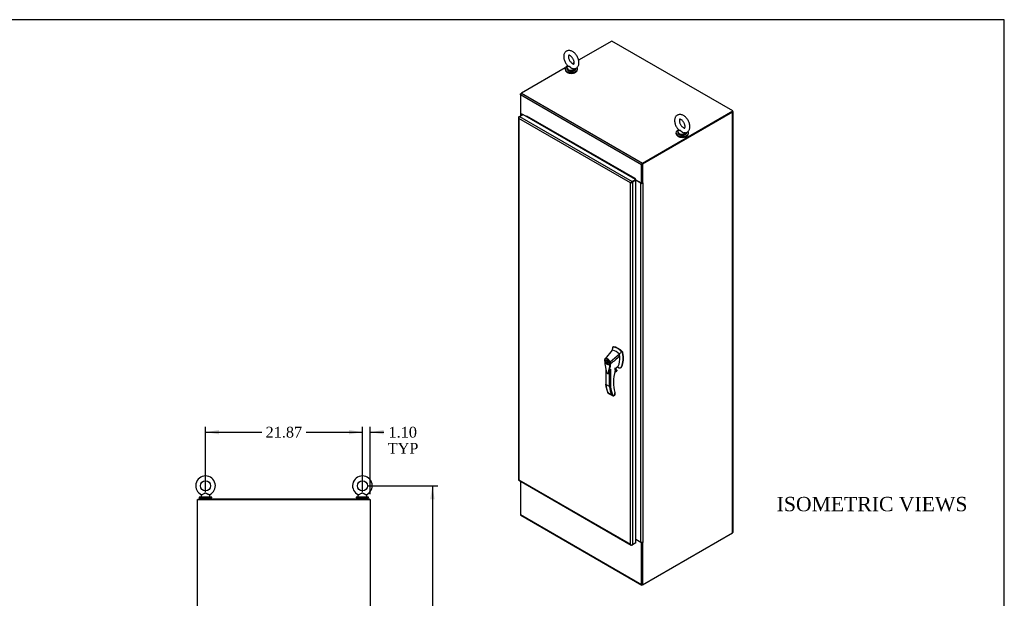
# Model space of a CAD drawing. Header units: inches. Extents: x 1 to 299, y -2 to 199.
# Tile 8 of 8: x 162 to 299, y 118 to 199. Entities that reach past the tile are written whole.
import ezdxf
from ezdxf.enums import TextEntityAlignment as Align
from ezdxf.lldxf.tags import DXFTag

# ---------------------------------------------------------------- set-up
doc = ezdxf.new("R2010")
doc.units = ezdxf.units.IN
doc.header["$MEASUREMENT"] = 0
for name, color, linetype in [('COM71106-2', 7, 'Continuous'), ('COM71107-1', 7, 'Continuous'), ('COM71108-1', 7, 'Continuous'), ('COM71112-3', 7, 'Continuous'), ('Default', 7, 'Continuous'), ('HAN13066', 7, 'Continuous'), ('SCS00680', 7, 'Continuous'), ('STD21878', 7, 'Continuous'), ('WAF25362', 7, 'Continuous'), ('WAM254785', 7, 'Continuous')]:
    doc.layers.add(name, color=color, linetype=linetype)
doc.styles.add('SEACAD_Times_New_Roman', font='times.ttf')
tags = doc.linetypes.add('HIDDEN2', pattern=[0.1875, 0.125, -0.0625]).pattern_tags.tags
tags[6:7] = [DXFTag(74, 4), DXFTag(75, 0), DXFTag(340, '0'), DXFTag(46, 0.0), DXFTag(50, 0.0), DXFTag(44, 0.0), DXFTag(45, 0.0)]
tags[4:5] = [DXFTag(74, 4), DXFTag(75, 0), DXFTag(340, '0'), DXFTag(46, 0.0), DXFTag(50, 0.0), DXFTag(44, 0.0), DXFTag(45, 0.0)]
doc.dimstyles.new('HAMMOND_(STH-300_x_200)', dxfattribs={"dimtxt": 1.5, "dimasz": 1.875, "dimexe": 0.75, "dimexo": 0.75, "dimgap": 0.375, "dimtad": 0, "dimtih": 1, "dimtoh": 1, "dimzin": 0, "dimdsep": 46, "dimtxsty": 'SEACAD_Times_New_Roman', "dimblk1": '_SE_FILLED', "dimblk2": '_SE_FILLED', "dimsah": 1, "dimcen": 0.75, "dimadec": 0, "dimazin": 0, "dimtfac": 0.8, "dimtofl": 0, "dimtmove": 0, "dimatfit": 3, "dimfxl": 1, "dimtolj": 1, "dimtzin": 0, "dimarcsym": 0})

# ---------------------------------------------------------------- blocks, each defined once
blk = doc.blocks.new('SE1')
at = {"layer": 'COM71106-2', "color": 7, "linetype": 'Continuous'}
for p, q in [((231.95, 188.59), (232.09, 188.67)), ((231.95, 188.59), (231.99, 188.57)), ((231.95, 188.43), (231.95, 188.59)), ((231.96, 185.85), (231.96, 185.51)), ((232.02, 185.79), (232.02, 185.54)), ((232.24, 185.67), (232.02, 185.79)), ((261.47, 186.06), (248.9, 178.8)), ((261.53, 186.02), (248.96, 178.77)), ((261.53, 127.34), (261.53, 186.02)), ((261.59, 127.42), (261.59, 186.1)), ((248.9, 178.8), (248.9, 176.15)), ((248.96, 178.77), (248.9, 178.8)), ((248.96, 178.77), (248.96, 176.11)), ((248.76, 176.13), (248.06, 176.53)), ((248.06, 126.47), (248.06, 176.53)), ((248.76, 126.07), (248.76, 176.13)), ((248.9, 176.15), (248.96, 176.11)), ((249.07, 176.17), (248.96, 176.11)), ((249.03, 176.13), (249.07, 176.15)), ((249.03, 176.13), (249.03, 126.07)), ((249.04, 176.16), (249.07, 176.15)), ((248.06, 126.47), (248.76, 126.07)), ((248.96, 120.08), (261.53, 127.34)), ((248.9, 126.03), (248.9, 120.12)), ((248.91, 126.04), (248.96, 126)), ((249.07, 126.06), (248.96, 126)), ((248.96, 126), (248.96, 120.08)), ((249.03, 126.07), (249.07, 126.09)), ((249.04, 126.07), (249.07, 126.06)), ((248.96, 120.08), (248.9, 120.12))]:
    blk.add_line(p, q, dxfattribs=at)
for centre, major_axis, start_param, end_param in [((232.15, 185.87), (0.19, 0), 3.357369, 3.926991), ((261.4, 186.1), (-0.19, 0), 2.356194, 3.722578), ((247.99, 176.49), (0.095, 0), 0.785398, 0.81137), ((248.9, 176.2), (-0.19, 0), 0.785398, 2.356194), ((248.9, 176.2), (-0.095, 0), 1.538919, 1.602674), ((249.07, 176.16), (-0.0075, -0.013), 0.785398, 3.926991), ((247.99, 126.43), (-0.095, 0), 3.926991, 3.952963), ((261.4, 127.42), (-0.19, 0), 2.356194, 3.141593), ((248.9, 126.14), (0.19, 0), 3.926991, 5.497787), ((249.07, 126.07), (-0.0075, -0.013), 0.785398, 3.926991)]:
    blk.add_ellipse(centre, major_axis=major_axis, ratio=0.57735, start_param=start_param, end_param=end_param, dxfattribs=at)
at = {"layer": 'COM71107-1', "color": 7, "linetype": 'Continuous'}
for p, q in [((244.68, 195.94), (240.07, 193.27)), ((261.56, 186.19), (244.68, 195.94)), ((238.2, 192.2), (232.09, 188.67)), ((239.46, 192.92), (239.23, 192.79)), ((248.83, 178.69), (231.95, 188.43)), ((231.95, 188.43), (231.95, 185.86)), ((232.09, 188.67), (248.96, 178.92)), ((232.26, 185.68), (231.95, 185.86)), ((232.84, 185.5), (232.85, 185.51)), ((232.84, 185.5), (232.84, 185.4)), ((232.86, 185.47), (232.86, 185.49)), ((247.93, 176.77), (232.86, 185.47)), ((248.96, 178.92), (261.56, 186.19)), ((248.96, 178.84), (261.56, 186.11)), ((261.56, 186.11), (261.56, 186.19)), ((248.83, 176.11), (248.83, 178.69)), ((248.9, 176.15), (248.9, 178.73)), ((247.93, 176.79), (247.94, 176.8)), ((247.93, 176.77), (247.93, 176.79)), ((247.95, 176.78), (247.95, 176.68)), ((248.83, 176.11), (247.99, 176.6)), ((248.9, 176.15), (248.83, 176.11))]:
    blk.add_line(p, q, dxfattribs=at)
for centre, major_axis, start_param, end_param in [((232.09, 188.51), (0.095, 0.165), 0.785398, 2.356194), ((232.85, 185.5), (0.0075, -0.013), 0.785398, 3.926991), ((232.79, 185.43), (0.0475, 0.0823), 4.719832, 5.497787), ((248.96, 178.77), (-0.095, -0.165), 3.926991, 5.497787), ((247.86, 176.73), (-0.0475, -0.0823), 1.57824, 2.356194), ((247.94, 176.78), (0.0075, -0.013), 0.785398, 3.926991)]:
    blk.add_ellipse(centre, major_axis=major_axis, ratio=0.57735, start_param=start_param, end_param=end_param, dxfattribs=at)
at = {"layer": 'COM71108-1', "color": 7, "linetype": 'Continuous'}
for p, q in [((231.95, 134.56), (231.95, 129.91)), ((231.95, 129.91), (248.83, 120.16)), ((231.99, 129.82), (248.87, 120.07)), ((248.06, 126.45), (248.83, 126)), ((261.53, 127.34), (261.56, 127.36)), ((261.56, 127.36), (261.56, 127.36)), ((248.88, 126.04), (248.83, 126)), ((248.83, 120.16), (248.83, 126)), ((248.9, 120.2), (248.9, 126.03))]:
    blk.add_line(p, q, dxfattribs=at)
for centre, end_param in [((232.09, 129.98), 3.141593), ((248.96, 120.24), 3.926991)]:
    blk.add_ellipse(centre, major_axis=(0.095, 0.165), ratio=0.57735, start_param=2.356194, end_param=end_param, dxfattribs=at)
at = {"layer": 'COM71112-3', "color": 7, "linetype": 'Continuous'}
for p, q in [((231.73, 185.31), (231.7, 185.31)), ((231.75, 185.39), (231.82, 185.43)), ((231.82, 185.43), (232.3, 185.71)), ((231.82, 185.43), (247.51, 176.37)), ((247.99, 176.65), (232.3, 185.71)), ((231.7, 185.31), (231.7, 134.74)), ((247.3, 176.18), (231.75, 185.16)), ((231.75, 185.16), (231.75, 185.16)), ((231.75, 185.16), (231.75, 134.74)), ((231.75, 185.16), (231.75, 185.16)), ((231.75, 185.16), (231.75, 185.16)), ((231.75, 185.16), (231.75, 185.16)), ((231.75, 185.16), (231.75, 185.16)), ((247.3, 176.18), (247.44, 176.26)), ((247.3, 176.18), (247.3, 176.18)), ((247.3, 176.18), (247.3, 176.18)), ((247.3, 125.76), (247.3, 176.18)), ((247.3, 176.18), (247.3, 176.18)), ((247.3, 176.18), (247.3, 176.18)), ((247.44, 176.26), (247.33, 176.19)), ((247.44, 176.26), (247.41, 176.27)), ((247.51, 176.29), (247.44, 176.26)), ((247.44, 176.26), (247.51, 176.29)), ((247.44, 176.26), (247.44, 176.22)), ((247.51, 176.37), (247.99, 176.65)), ((247.51, 176.29), (247.99, 176.57)), ((247.99, 176.57), (247.51, 176.29)), ((247.51, 176.29), (247.51, 176.29)), ((247.51, 176.29), (247.51, 176.29)), ((247.51, 176.29), (247.51, 176.29)), ((247.51, 176.29), (247.51, 176.29)), ((248.06, 176.53), (247.57, 176.25)), ((247.57, 176.25), (247.57, 125.69)), ((247.99, 176.65), (247.99, 176.57)), ((248.06, 176.53), (247.99, 176.57)), ((248.06, 125.96), (248.06, 176.53)), ((231.72, 134.69), (247.41, 125.64)), ((231.75, 134.74), (231.75, 134.74)), ((231.75, 134.74), (247.3, 125.76)), ((231.75, 134.74), (231.75, 134.74)), ((231.75, 134.74), (231.75, 134.74)), ((231.75, 134.74), (231.75, 134.74)), ((247.3, 125.76), (247.3, 125.76)), ((247.3, 125.76), (247.3, 125.76)), ((247.3, 125.76), (247.3, 125.76)), ((247.3, 125.76), (247.3, 125.76)), ((247.3, 125.76), (247.3, 125.76)), ((247.43, 125.66), (247.41, 125.64)), ((247.57, 125.69), (247.51, 125.65)), ((248.06, 125.96), (247.57, 125.69))]:
    blk.add_line(p, q, dxfattribs=at)
for centre, radius, start, end in [((231.94, 185.31), 0.249, 179.8636, 218.9507), ((232.12, 185.3), 0.398, 175.5982, 201.1398), ((247.65, 175.9), 0.441, 122.3292, 141.2573), ((247.24, 176.61), 0.441, 278.7427, 297.6708), ((247.61, 126.01), 0.398, 218.8602, 244.4018), ((247.54, 125.85), 0.249, 201.0493, 240.1364)]:
    blk.add_arc(centre, radius, start, end, dxfattribs=at)
for centre, major_axis, start_param, end_param in [((231.89, 185.31), (-0.19, 0), 5.497787, 6.2628), ((231.82, 185.27), (0.095, 0.165), 0.785398, 1.550411), ((247.51, 176.22), (0.095, 0.165), 0.785398, 1.550411), ((247.44, 176.33), (0.19, 0), 4.732774, 5.497787), ((247.51, 125.8), (-0.095, -0.165), 0.020385, 0.785398), ((247.44, 125.76), (0.19, 0), 4.732774, 5.497787)]:
    blk.add_ellipse(centre, major_axis=major_axis, ratio=0.57735, start_param=start_param, end_param=end_param, dxfattribs=at)
for points in [[(231.7, 134.74), (231.7, 134.74), (231.7, 134.74), (231.72, 134.74), (231.73, 134.74), (231.75, 134.74)], [(231.73, 134.69), (231.72, 134.69), (231.72, 134.7), (231.73, 134.72), (231.74, 134.73), (231.75, 134.74)]]:
    blk.add_open_spline(points, degree=3, knots=[0, 0, 0, 0, 0.5, 0.5, 1, 1, 1, 1], dxfattribs=at)
at = {"layer": 'HAN13066', "color": 7, "linetype": 'Continuous'}
for p, q in [((244.75, 152.85), (243.75, 151.63)), ((244.8, 153.2), (244.75, 152.85)), ((244.81, 153.24), (244.8, 153.2)), ((244.89, 153.31), (244.83, 153.28)), ((244.87, 153.28), (244.92, 153.31)), ((246.14, 152.55), (246.01, 152.67)), ((246.14, 152.55), (246.2, 152.58)), ((246.19, 152.45), (246.25, 152.48)), ((243.75, 151.63), (243.72, 151.6)), ((244, 151.42), (243.91, 151.37)), ((244.1, 151.28), (244.03, 151.32)), ((244.03, 151.32), (244.03, 151.21)), ((244.03, 151.21), (244.1, 151.24)), ((244.12, 151.11), (244.03, 151.06)), ((244.12, 151.08), (244.03, 151.03)), ((244.03, 151.06), (244.03, 151.03)), ((244.03, 151.03), (244.1, 150.99)), ((244.1, 151.17), (244.1, 151.28)), ((244.1, 151.02), (244.13, 151.04)), ((244.1, 150.99), (244.1, 151.02)), ((244.12, 151.11), (244.12, 151.08)), ((244.12, 151.08), (244.14, 151.07)), ((245.75, 152.28), (244.48, 151.14)), ((243.84, 150.27), (243.84, 148.08)), ((243.86, 150.14), (243.86, 148.04)), ((244.21, 150.85), (244.3, 150.9)), ((244.38, 147.75), (244.38, 149.93)), ((244.51, 150.18), (244.51, 147.75)), ((244.53, 150.91), (244.53, 150.91)), ((245.09, 149.75), (245.39, 149.92)), ((245.09, 149.74), (245.36, 149.89)), ((245.42, 149.99), (245.1, 149.81)), ((245.12, 149.87), (245.4, 150.03)), ((245.15, 150.02), (245.15, 150.36)), ((245.15, 150.01), (245.27, 150.08)), ((245.17, 150.26), (245.54, 150.53)), ((245.17, 150.04), (245.17, 150.34)), ((245.27, 150.08), (245.27, 150.33)), ((245.28, 150.09), (245.28, 150.34)), ((245.4, 150.03), (245.28, 150.1)), ((245.92, 150.4), (245.98, 150.43)), ((246.03, 150.51), (246.08, 150.54)), ((244.38, 147.75), (243.86, 148.04)), ((244.13, 146.92), (244.64, 146.62)), ((245.14, 146.87), (245.11, 146.98)), ((244.16, 146.85), (244.78, 146.49)), ((244.84, 146.47), (245.13, 146.63)), ((244.91, 146.48), (245.13, 146.6)), ((245.13, 146.63), (245.13, 146.83)), ((245.16, 146.65), (245.16, 146.81))]:
    blk.add_line(p, q, dxfattribs=at)
for centre, radius, start, end in [((244.86, 153.23), 0.0478, 80.5716, 170.0937), ((243.29, 151.72), 2.99, 336.0649, 13.9955), ((245.99, 152.4), 0.21, 12.1242, 44.3115), ((244.01, 151.42), 0.337, 153.4541, 184.2061), ((244, 151.37), 0.32, 141.112, 182.475), ((244.01, 151.42), 0.337, 141.5522, 146.8582), ((244.4, 151.3), 0.181, 272.9811, 295.5392), ((243.74, 150.89), 0.708, 1.4293, 19.0682), ((243.78, 150.87), 0.755, 2.9815, 21.3214), ((239.56, 151.27), 4.98, 340.5654, 355.8254), ((244.5, 150.99), 0.0931, 241.1724, 292.5455), ((245.11, 150.04), 0.06, 346.4629, 0), ((245.29, 149.99), 0.119, 301.763, 322.5007), ((245.38, 150), 0.0385, 352.4842, 59.4722), ((244.16, 147.31), 3.42, 65.1777, 67.5781), ((248.27, 148.54), 4.46, 185.8774, 201.9248), ((244.44, 147.86), 0.133, 243.41, 300.7988), ((244.95, 146.81), 0.36, 210.4521, 251.4662), ((244.7, 146.53), 0.158, 335.6435, 336.4006), ((245.1, 146.65), 0.06, 300, 0)]:
    blk.add_arc(centre, radius, start, end, dxfattribs=at)
for centre, major_axis, ratio, start_param, end_param in [((245.25, 150.79), (-1.14, 1.98), 0.57735, -0.49151, -0.47064), ((247.36, 151.03), (-1.86, 3.22), 0.57735, 0.554197, 0.65425), ((245.25, 150.79), (-1.14, 1.98), 0.57735, -0.533193, -0.49151), ((245.25, 150.79), (-1.14, 1.98), 0.57735, 5.183029, 5.749992), ((245.5, 150.94), (-1.29, 2.24), 0.57735, 5.216072, 5.852948), ((244.96, 153.2), (0.062, -0.108), 0.57735, 2.711356, 3.141593), ((245.56, 150.97), (-1.29, 2.24), 0.57735, 5.142626, 5.852948), ((243.7, 153.21), (1.86, -3.22), 0.57735, 0.347274, 1.032882), ((246.16, 152.5), (0.063, -0.108), 0.57735, 1.032882, 2.001033), ((244.15, 151.16), (0.175, -0.303), 0.57735, 3.396895, 3.682808), ((244.06, 151.11), (0.05, -0.0866), 0.57735, 2.809011, 5.044971), ((244.15, 151.16), (0.05, -0.0866), 0.57735, 3.474174, 5.044971), ((244.06, 151.11), (-0.05, 0.0866), 0.57735, 2.809011, 5.044971), ((243.39, 153.03), (1.71, -2.96), 0.57735, 0.347274, 0.9125), ((243.39, 153.03), (1.71, -2.96), 0.57735, 0.961917, 1.005578), ((243.39, 153.03), (1.71, -2.96), 0.57735, 0.934083, 0.961917), ((243.39, 153.03), (1.71, -2.96), 0.57735, 0.9125, 0.934083), ((244.15, 151.16), (0.175, -0.303), 0.57735, 5.74197, 6.027883), ((249.51, 150.91), (-3.24, -5.61), 0.57735, 5.185461, 5.769059), ((245.11, 150.04), (-0.06, 0), 0.57735, 2.356194, 3.141593), ((245.11, 150.04), (-0.0583, 0.014), 0.372014, 2.470308, 3.141593), ((245.1, 150.15), (-0.101, -0.175), 0.57735, 1.252561, 2.851005), ((245.09, 150.16), (-0.094, -0.162), 0.57735, 1.387509, 2.781229), ((245.25, 150.09), (-0.03, 0), 0.57735, 2.356194, 3.141593), ((245.33, 149.97), (-0.063, -0.108), 0.57735, 1.492881, 2.113829), ((245.29, 150.9), (-0.225, 0.39), 0.57735, 3.221658, 3.488867), ((245.55, 151.05), (0.375, -0.65), 0.57735, -0.71714, -0.516378), ((245.55, 151.05), (-0.375, 0.65), 0.57735, 2.625215, 3.488867), ((245.6, 151.08), (-0.375, 0.65), 0.57735, 3.141593, 3.488867), ((249.05, 151.8), (-3.7, -6.41), 0.57735, -0.658671, -0.441314), ((249.57, 151.51), (-3.7, -6.41), 0.57735, -0.658671, -0.441314), ((249.63, 151.47), (-3.65, -6.33), 0.57735, 5.625294, 5.881649), ((249.51, 150.91), (-3.24, -5.61), 0.57735, -0.514126, -0.488515), ((245.09, 146.86), (-0.0573, -0.0179), 0.720992, 2.15675, 3.142549), ((245.07, 146.67), (-0.0897, 0.0201), 0.368973, 2.438769, 3.224167), ((245.07, 146.67), (-0.0623, 0.0676), 0.368973, 3.059018, 3.844416)]:
    blk.add_ellipse(centre, major_axis=major_axis, ratio=ratio, start_param=start_param, end_param=end_param, dxfattribs=at)
for major_axis in [(0.175, -0.303), (0.15, -0.26)]:
    blk.add_ellipse((244.06, 151.11), major_axis=major_axis, ratio=0.57735, dxfattribs=at)
for points in [[(244.76, 152.93), (244.75, 152.9), (244.75, 152.87), (244.74, 152.84)], [(246.01, 152.67), (245.93, 152.54), (245.84, 152.41), (245.75, 152.28)], [(245.79, 152), (245.37, 151.63), (244.95, 151.27), (244.53, 150.91)], [(244.26, 149.61), (244.26, 149.6), (244.25, 149.58), (244.24, 149.57)]]:
    blk.add_open_spline(points, degree=3, dxfattribs=at)
for points, knots in [([(243.67, 151.4), (243.67, 151.39), (243.67, 151.39), (243.66, 151.38), (243.66, 151.38), (243.66, 151.37), (243.66, 151.37), (243.66, 151.37), (243.66, 151.36), (243.67, 151.36), (243.67, 151.36), (243.67, 151.35), (243.68, 151.35), (243.68, 151.35)], [0, 0, 0, 0, 0.25, 0.25, 0.5, 0.5, 0.625, 0.625, 0.75, 0.75, 0.875, 0.875, 1, 1, 1, 1]), ([(243.68, 151.35), (243.7, 151.07), (243.74, 150.77), (243.82, 150.33), (243.85, 150.18), (243.9, 149.95), (243.92, 149.87), (243.95, 149.78), (243.95, 149.76), (243.96, 149.72), (243.97, 149.7), (244.01, 149.65), (244.04, 149.62), (244.08, 149.59), (244.09, 149.59), (244.11, 149.59)], [0, 0, 0, 0, 0.25, 0.25, 0.375, 0.375, 0.4375, 0.4375, 0.453125, 0.453125, 0.46875, 0.46875, 0.5, 0.5, 0.5136452, 0.5136452, 0.5136452, 0.5136452]), ([(243.75, 151.63), (243.74, 151.62), (243.74, 151.61), (243.74, 151.59), (243.74, 151.58), (243.75, 151.57)], [0, 0, 0, 0, 0.5, 0.5, 1, 1, 1, 1]), ([(243.75, 151.63), (243.77, 151.65), (243.79, 151.67), (243.85, 151.69), (243.88, 151.69), (243.95, 151.69), (243.99, 151.68), (244.06, 151.65), (244.09, 151.63), (244.17, 151.59), (244.2, 151.56), (244.27, 151.49), (244.3, 151.45), (244.37, 151.37), (244.39, 151.33), (244.44, 151.24), (244.46, 151.19), (244.48, 151.14)], [0, 0, 0, 0, 0.125, 0.125, 0.25, 0.25, 0.375, 0.375, 0.5, 0.5, 0.625, 0.625, 0.75, 0.75, 0.875, 0.875, 1, 1, 1, 1]), ([(244.41, 151.12), (244.4, 151.17), (244.38, 151.21), (244.35, 151.26), (244.34, 151.27), (244.33, 151.29), (244.33, 151.3), (244.31, 151.33), (244.29, 151.35), (244.27, 151.38), (244.25, 151.4), (244.23, 151.43), (244.22, 151.44), (244.21, 151.45), (244.2, 151.46), (244.16, 151.5), (244.13, 151.52), (244.06, 151.57), (244.03, 151.59), (243.99, 151.6), (243.98, 151.6), (243.96, 151.61), (243.96, 151.61), (243.93, 151.62), (243.92, 151.62), (243.89, 151.62), (243.87, 151.62), (243.84, 151.62), (243.83, 151.61), (243.79, 151.6), (243.77, 151.59), (243.75, 151.57)], [0, 0, 0, 0, 0.125, 0.125, 0.15625, 0.15625, 0.1875, 0.1875, 0.25, 0.25, 0.3125, 0.3125, 0.34375, 0.34375, 0.375, 0.375, 0.5, 0.5, 0.625, 0.625, 0.65625, 0.65625, 0.6875, 0.6875, 0.75, 0.75, 0.8125, 0.8125, 0.875, 0.875, 1, 1, 1, 1]), ([(244.11, 149.59), (244.12, 149.58), (244.14, 149.59), (244.16, 149.6), (244.17, 149.61), (244.18, 149.63), (244.19, 149.64), (244.21, 149.71), (244.23, 149.76), (244.28, 149.93), (244.31, 150.04), (244.39, 150.4), (244.43, 150.65), (244.45, 150.91)], [0.5136452, 0.5136452, 0.5136452, 0.5136452, 0.53125, 0.53125, 0.546875, 0.546875, 0.5625, 0.5625, 0.625, 0.625, 0.75, 0.75, 1, 1, 1, 1]), ([(244.12, 149.56), (244.14, 149.55), (244.17, 149.55), (244.21, 149.56), (244.23, 149.57), (244.24, 149.58)], [0, 0, 0, 0, 0.440686, 0.855072, 1, 1, 1, 1]), ([(243.86, 148.04), (243.86, 148.05), (243.86, 148.05), (243.85, 148.05), (243.85, 148.06), (243.84, 148.06), (243.84, 148.07), (243.84, 148.07), (243.84, 148.08), (243.84, 148.08)], [0, 0, 0, 0, 0.125, 0.125, 0.25, 0.25, 0.375, 0.375, 0.4994523, 0.4994523, 0.4994523, 0.4994523]), ([(244.13, 146.88), (244.13, 146.88), (244.13, 146.89), (244.13, 146.9), (244.13, 146.9), (244.13, 146.91), (244.13, 146.92), (244.13, 146.92)], [0.6136842, 0.6136842, 0.6136842, 0.6136842, 0.75, 0.75, 0.875, 0.875, 1, 1, 1, 1]), ([(244.84, 146.46), (244.86, 146.46), (244.87, 146.46), (244.89, 146.47), (244.89, 146.47), (244.9, 146.47), (244.91, 146.47), (244.91, 146.48)], [0, 0, 0, 0, 0.25, 0.25, 0.375, 0.375, 0.4533737, 0.4533737, 0.4533737, 0.4533737]), ([(245.16, 146.81), (245.16, 146.81), (245.16, 146.81), (245.15, 146.81), (245.15, 146.82), (245.14, 146.82), (245.14, 146.83), (245.13, 146.83)], [0.4406417, 0.4406417, 0.4406417, 0.4406417, 0.5, 0.5, 0.75, 0.75, 1, 1, 1, 1]), ([(245.16, 146.81), (245.16, 146.81), (245.16, 146.82), (245.15, 146.84), (245.15, 146.86), (245.14, 146.87)], [0, 0, 0, 0, 0.010769, 0.221303, 1, 1, 1, 1])]:
    blk.add_open_spline(points, degree=3, knots=knots, dxfattribs=at)
at = {"layer": 'SCS00680', "color": 7, "linetype": 'Continuous'}
for p, q in [((238.42, 192.2), (238.42, 192.11)), ((238.43, 192.26), (238.43, 192.21)), ((238.57, 192.46), (238.55, 192.44)), ((239.67, 192.11), (239.67, 192.14)), ((253.88, 183.28), (253.88, 183.18)), ((253.89, 183.33), (253.89, 183.28)), ((254.04, 183.53), (254.01, 183.51)), ((255.13, 183.18), (255.13, 183.22))]:
    blk.add_line(p, q, dxfattribs=at)
for centre, major_axis, start_param, end_param in [((239.05, 192.24), (0.611, 0), 3.013285, 5.958571), ((239.05, 192.2), (-0.625, 0), 6.28208, 6.283185), ((239.05, 192.2), (-0.625, 0), 0, 2.93761), ((239.05, 192.24), (0.611, 0), 2.514731, 3.013285), ((239.05, 192.11), (-0.625, 0), 6.256359, 6.283185), ((239.05, 192.11), (-0.625, 0), 0, 3.141593), ((254.51, 183.31), (0.611, 0), 3.013285, 5.958571), ((254.51, 183.28), (-0.625, 0), 6.28208, 6.283185), ((254.51, 183.28), (-0.625, 0), 0, 2.93761), ((254.51, 183.18), (-0.625, 0), 6.256359, 6.283185), ((254.51, 183.18), (-0.625, 0), 0, 3.141593), ((254.51, 183.31), (0.611, 0), 2.514731, 3.013285)]:
    blk.add_ellipse(centre, major_axis=major_axis, ratio=0.57735, start_param=start_param, end_param=end_param, dxfattribs=at)
for points, knots in [([(240.11, 192.93), (240.11, 192.98), (240.1, 193.08), (240.07, 193.28), (240.01, 193.5), (239.91, 193.72), (239.79, 193.93), (239.65, 194.12), (239.49, 194.29), (239.31, 194.43), (239.12, 194.54), (238.94, 194.61), (238.76, 194.64), (238.6, 194.63), (238.43, 194.58), (238.29, 194.5), (238.17, 194.38), (238.07, 194.24), (238.01, 194.07), (237.98, 193.88), (237.98, 193.68), (238.01, 193.46), (238.08, 193.24), (238.17, 193.01), (238.29, 192.81), (238.43, 192.61), (238.52, 192.51), (238.58, 192.46)], [0, 0, 0, 0, 0.023822, 0.06674, 0.10951, 0.152107, 0.194624, 0.237263, 0.280191, 0.323662, 0.367866, 0.408009, 0.446281, 0.482725, 0.518041, 0.55573, 0.59238, 0.628872, 0.666478, 0.70602, 0.74751, 0.79015, 0.832933, 0.875547, 0.918063, 0.96068, 1, 1, 1, 1]), ([(239.45, 192.93), (239.45, 192.91), (239.44, 192.86), (239.43, 192.79), (239.41, 192.75), (239.4, 192.75), (239.4, 192.74), (239.37, 192.74), (239.31, 192.75), (239.22, 192.79), (239.11, 192.86), (239.01, 192.96), (238.9, 193.09), (238.8, 193.23), (238.73, 193.39), (238.67, 193.55), (238.65, 193.69), (238.64, 193.81), (238.66, 193.9), (238.68, 193.95), (238.69, 193.97), (238.69, 193.97), (238.71, 193.97), (238.77, 193.96), (238.86, 193.93), (238.96, 193.86), (239.07, 193.77), (239.18, 193.64), (239.27, 193.5), (239.35, 193.34), (239.41, 193.19), (239.44, 193.04), (239.44, 192.97), (239.45, 192.93)], [0, 0, 0, 0, 0.01654, 0.047663, 0.079118, 0.112451, 0.153487, 0.185026, 0.214865, 0.246425, 0.277995, 0.31018, 0.343103, 0.376538, 0.410167, 0.443597, 0.476467, 0.508548, 0.539884, 0.571199, 0.603775, 0.641741, 0.680462, 0.710454, 0.742158, 0.773702, 0.805784, 0.838618, 0.872002, 0.905625, 0.939107, 0.972068, 1, 1, 1, 1]), ([(239.45, 192.09), (239.45, 192.08), (239.45, 192.08), (239.4, 192.05), (239.34, 192.04), (239.25, 192.05), (239.22, 192.06), (239.16, 192.08), (239.13, 192.1), (239.05, 192.15), (239, 192.19), (238.93, 192.26), (238.91, 192.28), (238.86, 192.32), (238.84, 192.34), (238.8, 192.37), (238.77, 192.38), (238.73, 192.39), (238.71, 192.4), (238.65, 192.4), (238.62, 192.4), (238.57, 192.42), (238.56, 192.43), (238.57, 192.45)], [0.5614785, 0.5614785, 0.5614785, 0.5614785, 0.5625, 0.5625, 0.625, 0.625, 0.65625, 0.65625, 0.6875, 0.6875, 0.75, 0.75, 0.78125, 0.78125, 0.8125, 0.8125, 0.84375, 0.84375, 0.875, 0.875, 0.9375, 0.9375, 1, 1, 1, 1]), ([(238.58, 192.46), (238.58, 192.45), (238.59, 192.45), (238.62, 192.44), (238.65, 192.43), (238.71, 192.42), (238.73, 192.42), (238.77, 192.4), (238.79, 192.39), (238.86, 192.35), (238.91, 192.31), (239, 192.23), (239.05, 192.18), (239.16, 192.12), (239.22, 192.09), (239.28, 192.08), (239.29, 192.08), (239.3, 192.08)], [0.040119, 0.040119, 0.040119, 0.040119, 0.0625, 0.0625, 0.125, 0.125, 0.15625, 0.15625, 0.1875, 0.1875, 0.25, 0.25, 0.3125, 0.3125, 0.375, 0.375, 0.3803675, 0.3803675, 0.3803675, 0.3803675]), ([(239.3, 192.09), (239.31, 192.08), (239.37, 192.07), (239.5, 192.08), (239.66, 192.13), (239.8, 192.21), (239.93, 192.33), (240.02, 192.48), (240.08, 192.64), (240.11, 192.8), (240.11, 192.89), (240.11, 192.93)], [0, 0, 0, 0, 0.026263, 0.152496, 0.274845, 0.405392, 0.53236, 0.65881, 0.789147, 0.926199, 1, 1, 1, 1]), ([(238.43, 192.12), (238.42, 192.1), (238.42, 192.05), (238.46, 191.96), (238.53, 191.88), (238.64, 191.81), (238.78, 191.75), (238.93, 191.72), (239.03, 191.72), (239.09, 191.72)], [0, 0, 0, 0, 0.081269, 0.227799, 0.375667, 0.530445, 0.689339, 0.848429, 1, 1, 1, 1]), ([(239.09, 191.72), (239.09, 191.72), (239.15, 191.72), (239.26, 191.74), (239.4, 191.78), (239.53, 191.85), (239.62, 191.94), (239.66, 192.03), (239.67, 192.08), (239.67, 192.11)], [0, 0, 0, 0, 0.008052, 0.185887, 0.364459, 0.544535, 0.726452, 0.886518, 1, 1, 1, 1]), ([(255.57, 184), (255.57, 184.05), (255.57, 184.15), (255.54, 184.35), (255.47, 184.57), (255.38, 184.79), (255.25, 185), (255.11, 185.19), (254.95, 185.36), (254.77, 185.5), (254.59, 185.61), (254.41, 185.68), (254.23, 185.71), (254.06, 185.7), (253.9, 185.65), (253.75, 185.57), (253.63, 185.45), (253.54, 185.31), (253.48, 185.14), (253.44, 184.96), (253.44, 184.75), (253.48, 184.53), (253.54, 184.31), (253.63, 184.09), (253.75, 183.88), (253.89, 183.68), (253.99, 183.58), (254.04, 183.53)], [0, 0, 0, 0, 0.023822, 0.06674, 0.10951, 0.152107, 0.194624, 0.237263, 0.280191, 0.323662, 0.367866, 0.408009, 0.446281, 0.482725, 0.518041, 0.55573, 0.59238, 0.628872, 0.666478, 0.70602, 0.74751, 0.79015, 0.832933, 0.875547, 0.918063, 0.96068, 1, 1, 1, 1]), ([(254.91, 184), (254.91, 183.98), (254.91, 183.93), (254.89, 183.86), (254.87, 183.83), (254.86, 183.82), (254.86, 183.82), (254.83, 183.81), (254.77, 183.82), (254.68, 183.86), (254.58, 183.93), (254.47, 184.03), (254.36, 184.16), (254.27, 184.3), (254.19, 184.46), (254.14, 184.62), (254.11, 184.76), (254.11, 184.88), (254.12, 184.97), (254.14, 185.02), (254.16, 185.04), (254.16, 185.04), (254.18, 185.04), (254.24, 185.04), (254.32, 185), (254.43, 184.94), (254.53, 184.84), (254.64, 184.72), (254.74, 184.57), (254.82, 184.42), (254.87, 184.26), (254.91, 184.11), (254.91, 184.04), (254.91, 184)], [0, 0, 0, 0, 0.01654, 0.047663, 0.079118, 0.112451, 0.153487, 0.185026, 0.214865, 0.246425, 0.277995, 0.31018, 0.343103, 0.376538, 0.410167, 0.443597, 0.476467, 0.508548, 0.539884, 0.571199, 0.603775, 0.641741, 0.680462, 0.710454, 0.742158, 0.773702, 0.805784, 0.838618, 0.872002, 0.905625, 0.939107, 0.972068, 1, 1, 1, 1]), ([(254.76, 183.16), (254.77, 183.16), (254.84, 183.14), (254.96, 183.16), (255.12, 183.2), (255.27, 183.29), (255.39, 183.4), (255.48, 183.55), (255.54, 183.71), (255.57, 183.87), (255.57, 183.97), (255.57, 184)], [0, 0, 0, 0, 0.026263, 0.152496, 0.274845, 0.405392, 0.53236, 0.65881, 0.789147, 0.926199, 1, 1, 1, 1]), ([(253.89, 183.19), (253.89, 183.17), (253.88, 183.12), (253.92, 183.03), (254, 182.95), (254.11, 182.88), (254.24, 182.82), (254.4, 182.79), (254.5, 182.79), (254.55, 182.79)], [0, 0, 0, 0, 0.081269, 0.227799, 0.375667, 0.530445, 0.689339, 0.848429, 1, 1, 1, 1]), ([(254.91, 183.16), (254.91, 183.16), (254.91, 183.16), (254.87, 183.13), (254.81, 183.11), (254.72, 183.12), (254.68, 183.13), (254.62, 183.15), (254.6, 183.17), (254.51, 183.22), (254.46, 183.26), (254.39, 183.33), (254.37, 183.35), (254.33, 183.39), (254.31, 183.42), (254.26, 183.45), (254.24, 183.46), (254.19, 183.47), (254.17, 183.47), (254.11, 183.47), (254.08, 183.47), (254.04, 183.49), (254.03, 183.5), (254.03, 183.52)], [0.5614785, 0.5614785, 0.5614785, 0.5614785, 0.5625, 0.5625, 0.625, 0.625, 0.65625, 0.65625, 0.6875, 0.6875, 0.75, 0.75, 0.78125, 0.78125, 0.8125, 0.8125, 0.84375, 0.84375, 0.875, 0.875, 0.9375, 0.9375, 1, 1, 1, 1]), ([(254.04, 183.53), (254.04, 183.52), (254.05, 183.52), (254.08, 183.51), (254.11, 183.5), (254.17, 183.49), (254.19, 183.49), (254.24, 183.48), (254.26, 183.47), (254.33, 183.42), (254.37, 183.38), (254.46, 183.3), (254.51, 183.26), (254.62, 183.19), (254.68, 183.17), (254.75, 183.16), (254.75, 183.16), (254.76, 183.15)], [0.040119, 0.040119, 0.040119, 0.040119, 0.0625, 0.0625, 0.125, 0.125, 0.15625, 0.15625, 0.1875, 0.1875, 0.25, 0.25, 0.3125, 0.3125, 0.375, 0.375, 0.3803675, 0.3803675, 0.3803675, 0.3803675]), ([(254.55, 182.79), (254.56, 182.79), (254.61, 182.79), (254.72, 182.81), (254.87, 182.86), (254.99, 182.92), (255.08, 183.01), (255.13, 183.1), (255.13, 183.15), (255.13, 183.18)], [0, 0, 0, 0, 0.008052, 0.185887, 0.364459, 0.544535, 0.726452, 0.886518, 1, 1, 1, 1])]:
    blk.add_open_spline(points, degree=3, knots=knots, dxfattribs=at)
at = {"layer": 'WAF25362', "color": 7, "linetype": 'Continuous'}
for p, q in [((238.17, 192.06), (238.17, 191.97)), ((239.92, 191.97), (239.92, 192.06)), ((253.63, 183.13), (253.63, 183.04)), ((255.38, 183.04), (255.38, 183.13))]:
    blk.add_line(p, q, dxfattribs=at)
for centre, major_axis, start_param, end_param in [((239.05, 192.06), (0.875, 0), 2.151992, 6.283185), ((239.05, 192.06), (0.875, 0), 0, 0.414236), ((239.05, 191.97), (0.875, 0), 3.141593, 6.283185), ((239.05, 191.97), (0.343, 0), 0.431602, 0.709106), ((254.51, 183.13), (0.875, 0), 2.162378, 6.283185), ((254.51, 183.04), (0.875, 0), 3.141593, 6.283185), ((254.51, 183.04), (0.344, 0), 0.431602, 0.709106), ((254.51, 183.13), (0.875, 0), 0, 0.414236)]:
    blk.add_ellipse(centre, major_axis=major_axis, ratio=0.57735, start_param=start_param, end_param=end_param, dxfattribs=at)
at = {"layer": 'WAM254785', "color": 7, "linetype": 'Continuous'}
for centre in [(239.05, 191.87), (254.51, 182.94)]:
    blk.add_ellipse(centre, major_axis=(-0.75, 0), ratio=0.57735, start_param=0.705194, end_param=2.436399, dxfattribs=at)
blk = doc.blocks.new('SE6')
at = {"layer": 'COM71106-2', "color": 7, "linetype": 'Continuous'}
for p, q in [((186.95, 131.99), (187.14, 131.99)), ((186.95, 60.12), (186.95, 131.99)), ((187.14, 131.99), (210.82, 131.99)), ((210.82, 131.99), (211.01, 131.99)), ((211.01, 131.99), (211.01, 60.12)), ((187.14, 60.12), (186.95, 60.12)), ((210.82, 60.12), (187.14, 60.12)), ((211.01, 60.12), (210.82, 60.12))]:
    blk.add_line(p, q, dxfattribs=at)
at = {"layer": 'COM71107-1', "color": 7, "linetype": 'Continuous'}
for p, q in [((187.05, 132.09), (210.92, 132.09)), ((187.05, 131.99), (187.05, 132.09)), ((210.92, 131.99), (210.92, 132.09))]:
    blk.add_line(p, q, dxfattribs=at)
at = {"layer": 'COM71108-1', "color": 7, "linetype": 'Continuous'}
for p, q in [((187.05, 60.12), (187.05, 60.03)), ((187.05, 60.03), (210.92, 60.03)), ((210.92, 60.12), (210.92, 60.03))]:
    blk.add_line(p, q, dxfattribs=at)
at = {"layer": 'SCS00680', "color": 7, "linetype": 'Continuous'}
for p, q in [((187.42, 132.5), (187.42, 132.38)), ((187.5, 132.62), (187.44, 132.54)), ((188.66, 132.54), (188.59, 132.62)), ((188.67, 132.38), (188.67, 132.5)), ((209.29, 132.5), (209.29, 132.38)), ((209.37, 132.62), (209.31, 132.54)), ((210.53, 132.54), (210.46, 132.62)), ((210.54, 132.38), (210.54, 132.5))]:
    blk.add_line(p, q, dxfattribs=at)
for centre in [(188.05, 133.91), (209.92, 133.91)]:
    blk.add_circle(centre, 0.704, dxfattribs=at)
for centre, radius, start, end in [((188.05, 133.91), 1.37, 90, 245.9702), ((188.05, 133.91), 1.37, 293.9927, 90), ((209.92, 133.91), 1.37, 90, 245.9702), ((209.92, 133.91), 1.37, 293.9927, 90), ((187.48, 132.5), 0.06, 140.3214, 180), ((187.48, 132.38), 0.06, 180, 270), ((187.48, 132.64), 0.0292, 3.3591, 64.6402), ((188.62, 132.64), 0.03, 118.4473, 216.6938), ((188.61, 132.38), 0.06, 270, 0), ((188.61, 132.5), 0.06, 0, 39.6786), ((209.35, 132.5), 0.06, 140.3214, 180), ((209.35, 132.38), 0.06, 180, 270), ((209.35, 132.64), 0.0292, 3.3591, 64.6402), ((210.49, 132.64), 0.03, 118.4473, 216.6938), ((210.48, 132.38), 0.06, 270, 0), ((210.48, 132.5), 0.06, 0, 39.6786)]:
    blk.add_arc(centre, radius, start, end, dxfattribs=at)
for points in [[(188.6, 132.62), (188.6, 132.62), (188.58, 132.63), (188.51, 132.66), (188.47, 132.69), (188.39, 132.73), (188.36, 132.75), (188.31, 132.78), (188.28, 132.79), (188.22, 132.82), (188.19, 132.84), (188.13, 132.86), (188.1, 132.87), (188.03, 132.87), (188, 132.87), (187.94, 132.85), (187.91, 132.84), (187.82, 132.79), (187.77, 132.76), (187.66, 132.7), (187.61, 132.68), (187.53, 132.63), (187.51, 132.62), (187.5, 132.62), (187.5, 132.62), (187.5, 132.62)], [(210.47, 132.62), (210.47, 132.62), (210.45, 132.63), (210.38, 132.66), (210.34, 132.69), (210.26, 132.73), (210.23, 132.75), (210.18, 132.78), (210.15, 132.79), (210.09, 132.82), (210.06, 132.84), (210, 132.86), (209.97, 132.87), (209.9, 132.87), (209.87, 132.87), (209.81, 132.85), (209.78, 132.84), (209.69, 132.79), (209.64, 132.76), (209.53, 132.7), (209.48, 132.68), (209.4, 132.63), (209.38, 132.62), (209.37, 132.62), (209.37, 132.62), (209.37, 132.62)]]:
    blk.add_open_spline(points, degree=3, knots=[0.0683017, 0.0683017, 0.0683017, 0.0683017, 0.125, 0.125, 0.1875, 0.1875, 0.21875, 0.21875, 0.25, 0.25, 0.28125, 0.28125, 0.3125, 0.3125, 0.34375, 0.34375, 0.375, 0.375, 0.4375, 0.4375, 0.5, 0.5, 0.5625, 0.5625, 0.5685641, 0.5685641, 0.5685641, 0.5685641], dxfattribs=at)
at = {"layer": 'STD21878', "color": 7, "linetype": 'HIDDEN2'}
for p, q in [((209.04, 60.87), (208.79, 60.87)), ((208.79, 60.87), (208.79, 60.15)), ((209.04, 60.15), (209.04, 60.87)), ((209.06, 60.15), (208.78, 60.15)), ((208.78, 60.15), (208.78, 60.12)), ((209.06, 60.12), (208.78, 60.12)), ((209.06, 60.12), (209.06, 60.15))]:
    blk.add_line(p, q, dxfattribs=at)
at = {"layer": 'WAF25362', "color": 7, "linetype": 'Continuous'}
for p, q in [((188.92, 132.32), (187.17, 132.32)), ((187.17, 132.32), (187.17, 132.21)), ((188.92, 132.21), (187.17, 132.21)), ((188.92, 132.21), (188.92, 132.32)), ((210.79, 132.32), (209.04, 132.32)), ((209.04, 132.32), (209.04, 132.21)), ((210.79, 132.21), (209.04, 132.21)), ((210.79, 132.21), (210.79, 132.32))]:
    blk.add_line(p, q, dxfattribs=at)
at = {"layer": 'WAM254785', "color": 7, "linetype": 'Continuous'}
for p, q in [((187.3, 132.21), (187.3, 132.09)), ((188.8, 132.09), (188.8, 132.21)), ((209.17, 132.21), (209.17, 132.09)), ((210.67, 132.09), (210.67, 132.21))]:
    blk.add_line(p, q, dxfattribs=at)
blk = doc.blocks.new('DMBLK9193')
at = {"layer": 'Default', "linetype": 'Continuous'}
for points in [[(189.92, 141.7), (188.05, 141.39), (189.92, 141.08)], [(208.04, 141.7), (208.04, 141.08), (209.92, 141.39)]]:
    blk.add_hatch(color=7, dxfattribs=at).paths.add_polyline_path(points)
at = {"layer": 'Default', "color": 7, "linetype": 'Continuous'}
for p, q in [((188.05, 133.07), (188.05, 142.14)), ((188.05, 141.39), (195.9, 141.39)), ((202.07, 141.39), (209.92, 141.39)), ((209.92, 133.07), (209.92, 142.14))]:
    blk.add_line(p, q, dxfattribs=at)
at = {"layer": 'Default', "color": 7, "linetype": 'Continuous', "style": 'SEACAD_Times_New_Roman'}
blk.add_text('21.87', height=1.5, dxfattribs=at).set_placement((196.42, 142.14), align=Align.TOP_LEFT)
blk = doc.blocks.new('_SE_FILLED')
at = {"color": 0}
blk.add_line((0, 0), (-1, 0), dxfattribs=at)
blk.add_solid([(0, 0), (-1, -0.1665), (-1, 0.1665), (0, 0)], dxfattribs=at)
blk = doc.blocks.new('DMBLK9194')
at = {"layer": 'Default', "linetype": 'Continuous'}
for points in [[(208.04, 141.7), (208.04, 141.08), (209.92, 141.39)], [(212.89, 141.7), (211.01, 141.39), (212.89, 141.08)]]:
    blk.add_hatch(color=7, dxfattribs=at).paths.add_polyline_path(points)
at = {"layer": 'Default', "color": 7, "linetype": 'Continuous'}
for p, q in [((206.17, 141.39), (209.92, 141.39)), ((209.92, 133.07), (209.92, 142.14)), ((211.01, 132.74), (211.01, 142.14)), ((211.01, 141.39), (212.18, 141.39)), ((212.18, 141.39), (212.93, 141.39))]:
    blk.add_line(p, q, dxfattribs=at)
at = {"layer": 'Default', "color": 7, "linetype": 'Continuous', "style": 'SEACAD_Times_New_Roman'}
for s, p in [('1.10', (213.56, 142.14)), ('TYP', (213.45, 139.89))]:
    blk.add_text(s, height=1.5, dxfattribs=at).set_placement(p, align=Align.TOP_LEFT)
blk = doc.blocks.new('DMBLK9195')
at = {"layer": 'Default', "linetype": 'Continuous'}
for points in [[(219.99, 132.04), (219.68, 133.91), (219.37, 132.04)], [(219.99, 61.9), (219.37, 61.9), (219.68, 60.03)]]:
    blk.add_hatch(color=7, dxfattribs=at).paths.add_polyline_path(points)
at = {"layer": 'Default', "color": 7, "linetype": 'Continuous'}
for p, q in [((210.67, 133.91), (220.43, 133.91)), ((219.68, 133.91), (219.68, 98.25)), ((219.68, 96.22), (219.68, 60.03)), ((211.67, 60.03), (220.43, 60.03))]:
    blk.add_line(p, q, dxfattribs=at)
at = {"layer": 'Default', "color": 7, "linetype": 'Continuous', "style": 'SEACAD_Times_New_Roman'}
blk.add_text('73.88', height=1.5, dxfattribs=at).set_placement((217.12, 97.72), align=Align.TOP_LEFT)
blk = doc.blocks.new('BORDER')
at = {"layer": 'Default', "color": 7, "linetype": 'Continuous'}
for p, q in [((0, 27.86), (-41.86, 27.86)), ((0, 0), (0, 27.86))]:
    blk.add_line(p, q, dxfattribs=at)

msp = doc.modelspace()

# ---------------------------------------------------------------- block references
at = {"layer": 'Default', "color": 7, "xscale": 7.12, "yscale": 7.12, "zscale": 7.12}
msp.add_blockref('BORDER', (299.411, 0.564), dxfattribs=at)
at = {"layer": 'Default'}
for name in ['SE1', 'SE6']:
    msp.add_blockref(name, (0, 0), dxfattribs=at)

# ---------------------------------------------------------------- texts
at = {"layer": 'Default', "color": 7, "linetype": 'Continuous', "style": 'SEACAD_Times_New_Roman'}
msp.add_text('ISOMETRIC VIEWS', height=2, dxfattribs=at).set_placement((267.674, 132.363), align=Align.TOP_LEFT)

# ---------------------------------------------------------------- dimensions: what is measured, and where the dimension line sits
at = {"layer": 'Default', "color": 7, "linetype": 'Continuous'}
for base, p1, p2, angle, picture, middle, dimtype in [((188.049, 141.388), (188.049, 132.323), (209.919, 132.323), 0, 'DMBLK9193', (198.984, 141.388), 161), ((219.678, 60.029), (209.919, 133.912), (210.919, 60.029), 90, 'DMBLK9195', (219.678, 96.97), 160)]:
    dim = msp.add_linear_dim(base=base, p1=p1, p2=p2, angle=angle, text='\\A1;<>', dimstyle='HAMMOND_(STH-300_x_200)', dxfattribs=at)
    dim.commit()
    dim.dimension.update_dxf_attribs({"geometry": picture, "text_midpoint": middle, "dimtype": dimtype})
dim = msp.add_linear_dim(base=(211.013804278, 141.388016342), p1=(209.918804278, 132.322622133), p2=(211.013804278, 131.993622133), text='\\A1;<>\\PTYP', dimstyle='HAMMOND_(STH-300_x_200)', override={"dimtmove": 1}, dxfattribs=at)
dim.commit()
dim.dimension.update_dxf_attribs({"geometry": 'DMBLK9194', "text_midpoint": (212.929343, 141.388016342), "dimtype": 160})

doc.saveas('drawing.dxf')
